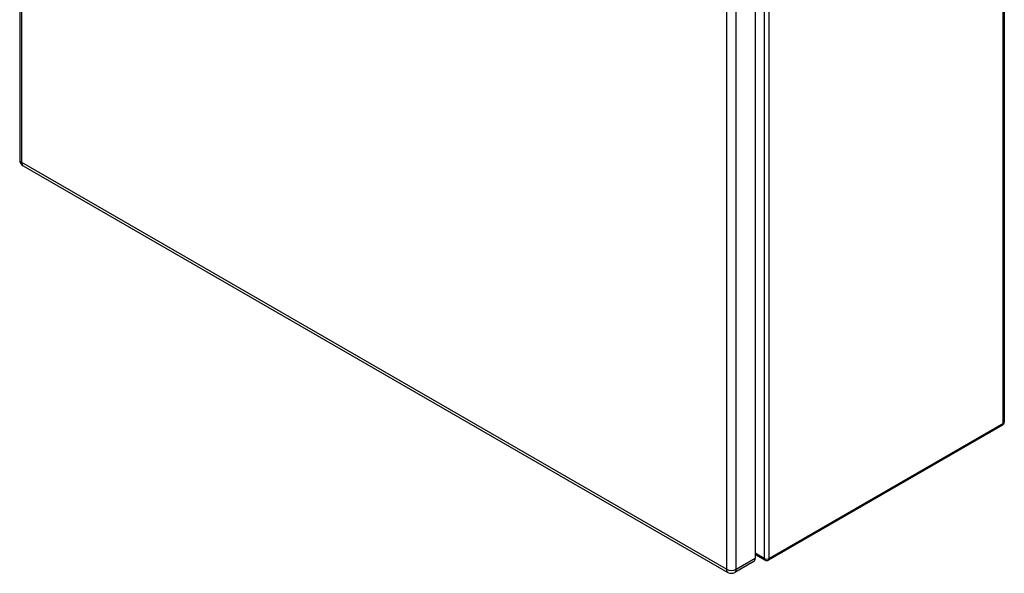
# Model space of a CAD drawing. Header units: inches. Extents: x 152.4 to 175.7, y 44.3 to 96.7.
# Tile 1 of 6: x 152.4 to 175.7, y 44.3 to 57.4. Entities that reach past the tile are written whole.
import ezdxf

# ---------------------------------------------------------------- set-up
doc = ezdxf.new("R2010")
doc.units = ezdxf.units.IN
doc.header["$MEASUREMENT"] = 0
doc.layers.add('Visible Edges(ANSI)', color=7, linetype='Continuous', lineweight=25)
doc.layers.add('Visible Tangent Edges(ANSI)', color=7, linetype='Continuous', lineweight=25)

msp = doc.modelspace()

# ---------------------------------------------------------------- linework, layer by layer
at = {"layer": 'Visible Edges(ANSI)'}
for p, q in [((152.442, 92.839), (152.442, 54.071)), ((175.748, 86.914), (175.748, 47.86)), ((169.854, 83.401), (169.854, 44.633)), ((152.523, 53.932), (169.208, 44.299)), ((175.706, 47.787), (170.168, 44.59)), ((169.821, 44.56), (169.369, 44.299)), ((169.854, 44.723), (170.084, 44.59))]:
    msp.add_line(p, q, dxfattribs=at)
for centre, radius, start, end in [((152.603, 54.071), 0.161, 180, 240), ((175.664, 47.86), 0.084, 300, 0), ((170.126, 44.662), 0.084, 240, 300), ((169.288, 44.438), 0.161, 240, 300)]:
    msp.add_arc(centre, radius, start, end, dxfattribs=at)
msp.add_ellipse((169.74, 44.699), major_axis=(0.08, -0.139), ratio=0.57735, start_param=0, end_param=0.785398, dxfattribs=at)
at = {"layer": 'Visible Tangent Edges(ANSI)'}
for p, q in [((152.49, 54.006), (152.49, 92.774)), ((175.724, 47.826), (175.724, 86.88)), ((170.067, 83.683), (170.067, 44.628)), ((170.186, 44.628), (170.186, 83.683)), ((169.174, 83.141), (169.174, 44.373)), ((169.402, 44.373), (169.402, 83.141)), ((169.174, 44.373), (152.49, 54.006)), ((175.724, 47.826), (170.186, 44.628)), ((170.067, 44.628), (169.854, 44.751)), ((169.402, 44.373), (169.854, 44.633))]:
    msp.add_line(p, q, dxfattribs=at)
for centre, major_axis, start_param, end_param in [((152.603, 54.071), (-0.161, 0), 0, 0.785398), ((152.603, 54.071), (-0.081, -0.139), 5.497787, 6.283185), ((175.664, 47.86), (0.042, -0.0727), 0, 0.785398), ((175.664, 47.86), (0.084, 0), 5.497787, 6.283185), ((170.126, 44.662), (-0.084, 0), 0.785398, 2.356194), ((170.126, 44.662), (-0.042, -0.0727), 5.497787, 6.283185), ((170.126, 44.662), (0.042, -0.0727), 0, 0.785398), ((169.288, 44.438), (-0.081, -0.139), 5.497787, 6.283185), ((169.288, 44.438), (0.161, 0), 3.926991, 5.497787), ((169.288, 44.438), (0.081, -0.139), 0, 0.785398)]:
    msp.add_ellipse(centre, major_axis=major_axis, ratio=0.57735, start_param=start_param, end_param=end_param, dxfattribs=at)

doc.saveas('drawing.dxf')
